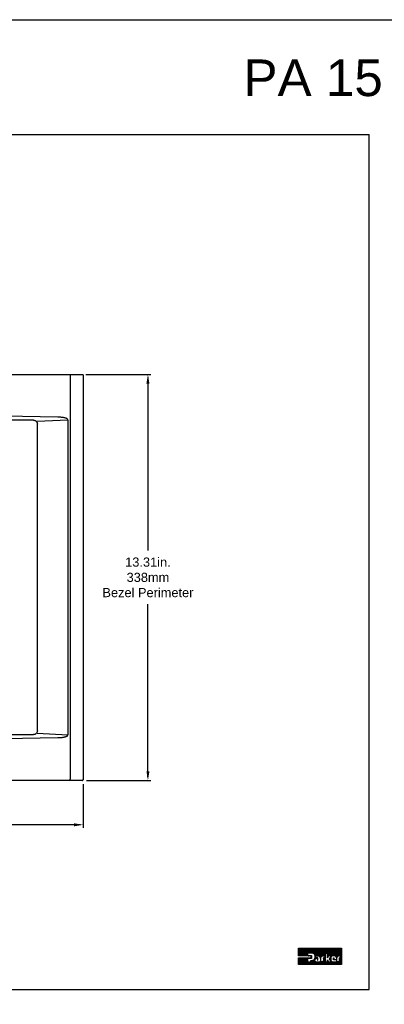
# Model space of a CAD drawing. Extents: x -71 to 52, y -13 to 68.
# Tile 22 of 81: x 5 to 17, y 36 to 68. Entities that reach past the tile are written whole.
import ezdxf

# ---------------------------------------------------------------- set-up
doc = ezdxf.new("R2010")
doc.units = 0
doc.header["$LTSCALE"] = 1.21
doc.header["$MEASUREMENT"] = 0
doc.layers.get('0').update_dxf_attribs({"linetype": 'CONTINUOUS'})
for name, color, linetype in [('dim', 5, 'CONTINUOUS'), ('prod', 6, 'CONTINUOUS'), ('UNIT', 7, 'CONTINUOUS')]:
    doc.layers.add(name, color=color, linetype=linetype)
doc.styles.add('arial', font='ARIAL.TTF')

# ---------------------------------------------------------------- blocks, each defined once
blk = doc.blocks.new('arrrowhead')
at = {"layer": 'dim'}
blk.add_solid([(0.3, 0.05), (0.3, -0.05), (0, 0)], dxfattribs=at)

msp = doc.modelspace()

# ---------------------------------------------------------------- linework, layer by layer
at = {"linetype": 'Continuous'}
for p, q in [((-17.546, 64.368), (16.454, 64.368)), ((16.454, 36.329), (16.454, 64.368)), ((-17.546, 36.329), (16.454, 36.329))]:
    msp.add_line(p, q, dxfattribs=at)
at = {"layer": 'dim'}
for p, q in [((7.17, 56.503), (9.301, 56.503)), ((9.201, 56.403), (9.201, 50.727)), ((9.201, 43.293), (9.201, 48.968)), ((7.079, 43.069), (7.079, 41.635)), ((7.193, 43.193), (9.301, 43.193)), ((6.979, 41.735), (-0.486, 41.735))]:
    msp.add_line(p, q, dxfattribs=at)
for points in [[(9.184, 56.403), (9.217, 56.403), (9.201, 56.503)], [(9.184, 43.293), (9.217, 43.293), (9.201, 43.193)], [(6.979, 41.751), (6.979, 41.718), (7.079, 41.735)]]:
    msp.add_solid(points, dxfattribs=at)
at = {"layer": 'prod', "flags": 128}
msp.add_lwpolyline([(-18.195, 68.137), (52.007, 68.137), (52.007, 6.902), (-18.195, 6.902)], close=True, dxfattribs=at)
at = {"layer": 'UNIT', "linetype": 'Continuous'}
for p, q in [((-9.701, 56.503), (7.049, 56.503)), ((6.652, 56.465), (6.652, 43.231)), ((7.049, 56.503), (7.049, 56.503)), ((7.079, 56.473), (7.079, 43.223)), ((5.454, 55.003), (-8.106, 55.003)), ((5.577, 54.969), (6.572, 55.016)), ((5.579, 44.791), (5.579, 54.905)), ((6.574, 55.006), (6.574, 44.69)), ((-8.106, 44.693), (5.454, 44.693)), ((6.572, 44.68), (5.577, 44.727)), ((7.049, 43.193), (-9.701, 43.193)), ((7.049, 43.193), (7.049, 43.193))]:
    msp.add_line(p, q, dxfattribs=at)
at = {"layer": 'UNIT'}
for p, q in [((14.135, 37.44), (14.39, 37.695)), ((14.135, 37.45), (14.38, 37.695)), ((14.135, 37.459), (14.371, 37.695)), ((14.135, 37.469), (14.361, 37.695)), ((14.135, 37.479), (14.351, 37.695)), ((14.135, 37.488), (14.342, 37.695)), ((14.135, 37.498), (14.332, 37.695)), ((14.135, 37.507), (14.323, 37.695)), ((14.135, 37.517), (14.313, 37.695)), ((14.135, 37.526), (14.304, 37.695)), ((14.135, 37.536), (14.294, 37.695)), ((14.135, 37.546), (14.284, 37.695)), ((14.135, 37.555), (14.275, 37.695)), ((14.135, 37.565), (14.265, 37.695)), ((14.135, 37.574), (14.256, 37.695)), ((14.135, 37.584), (14.246, 37.695)), ((14.135, 37.593), (14.237, 37.695)), ((14.135, 37.603), (14.227, 37.695)), ((14.135, 37.613), (14.217, 37.695)), ((14.135, 37.622), (14.208, 37.695)), ((14.135, 37.632), (14.198, 37.695)), ((14.135, 37.641), (14.189, 37.695)), ((14.135, 37.651), (14.179, 37.695)), ((14.135, 37.66), (14.17, 37.695)), ((14.135, 37.67), (14.16, 37.695)), ((14.135, 37.68), (14.15, 37.695)), ((14.135, 37.689), (14.141, 37.695)), ((14.135, 37.436), (14.135, 37.695)), ((14.135, 37.695), (15.548, 37.695)), ((14.14, 37.436), (14.399, 37.695)), ((14.149, 37.436), (14.409, 37.695)), ((14.159, 37.436), (14.419, 37.695)), ((14.168, 37.436), (14.428, 37.695)), ((14.178, 37.436), (14.438, 37.695)), ((14.187, 37.436), (14.447, 37.695)), ((14.197, 37.436), (14.457, 37.695)), ((14.207, 37.436), (14.466, 37.695)), ((14.216, 37.436), (14.476, 37.695)), ((14.226, 37.436), (14.486, 37.695)), ((14.235, 37.436), (14.495, 37.695)), ((14.245, 37.436), (14.505, 37.695)), ((14.254, 37.436), (14.514, 37.695)), ((14.264, 37.436), (14.524, 37.695)), ((14.274, 37.436), (14.533, 37.695)), ((14.283, 37.436), (14.543, 37.695)), ((14.293, 37.436), (14.553, 37.695)), ((14.302, 37.436), (14.562, 37.695)), ((14.312, 37.436), (14.572, 37.695)), ((14.322, 37.436), (14.581, 37.695)), ((14.331, 37.436), (14.591, 37.695)), ((14.341, 37.436), (14.6, 37.695)), ((14.35, 37.436), (14.431, 37.516)), ((14.36, 37.436), (14.431, 37.507)), ((14.369, 37.436), (14.431, 37.497)), ((14.379, 37.436), (14.431, 37.488)), ((14.389, 37.436), (14.431, 37.478)), ((14.398, 37.436), (14.431, 37.469)), ((14.408, 37.436), (14.431, 37.459)), ((14.431, 37.522), (14.431, 37.452)), ((14.583, 37.522), (14.431, 37.522)), ((14.437, 37.522), (14.61, 37.695)), ((14.446, 37.522), (14.62, 37.695)), ((14.456, 37.522), (14.629, 37.695)), ((14.466, 37.522), (14.639, 37.695)), ((14.475, 37.522), (14.648, 37.695)), ((14.485, 37.522), (14.658, 37.695)), ((14.494, 37.522), (14.667, 37.695)), ((14.504, 37.522), (14.677, 37.695)), ((14.513, 37.522), (14.687, 37.695)), ((14.523, 37.522), (14.696, 37.695)), ((14.533, 37.522), (14.706, 37.695)), ((14.542, 37.522), (14.715, 37.695)), ((14.552, 37.522), (14.725, 37.695)), ((14.561, 37.522), (14.734, 37.695)), ((14.571, 37.522), (14.744, 37.695)), ((14.58, 37.522), (14.754, 37.695)), ((14.589, 37.521), (14.763, 37.695)), ((14.597, 37.52), (14.773, 37.695)), ((14.606, 37.519), (14.782, 37.695)), ((14.613, 37.517), (14.792, 37.695)), ((14.62, 37.514), (14.801, 37.695)), ((14.626, 37.511), (14.811, 37.695)), ((14.633, 37.508), (14.821, 37.695)), ((14.638, 37.503), (14.83, 37.695)), ((14.643, 37.499), (14.84, 37.695)), ((14.648, 37.494), (14.849, 37.695)), ((14.653, 37.49), (14.859, 37.695)), ((14.657, 37.484), (14.868, 37.695)), ((14.661, 37.478), (14.878, 37.695)), ((14.665, 37.472), (14.888, 37.695)), ((14.668, 37.466), (14.897, 37.695)), ((14.67, 37.459), (14.907, 37.695)), ((14.673, 37.452), (14.916, 37.695)), ((14.675, 37.444), (14.926, 37.695)), ((14.677, 37.437), (14.936, 37.695)), ((14.679, 37.429), (14.945, 37.695)), ((14.695, 37.436), (14.955, 37.695)), ((14.704, 37.436), (14.964, 37.695)), ((14.714, 37.436), (14.974, 37.695)), ((14.724, 37.436), (14.983, 37.695)), ((14.733, 37.436), (14.993, 37.695)), ((14.743, 37.436), (15.003, 37.695)), ((14.752, 37.436), (15.012, 37.695)), ((14.762, 37.436), (15.022, 37.695)), ((14.772, 37.436), (15.031, 37.695)), ((14.781, 37.436), (15.041, 37.695)), ((14.791, 37.436), (15.05, 37.695)), ((14.8, 37.436), (15.06, 37.695)), ((14.808, 37.434), (15.07, 37.695)), ((14.816, 37.432), (15.079, 37.695)), ((14.823, 37.43), (15.089, 37.695)), ((14.829, 37.426), (15.098, 37.695)), ((14.835, 37.422), (15.108, 37.695)), ((14.839, 37.417), (15.117, 37.695)), ((14.843, 37.412), (15.127, 37.695)), ((14.847, 37.406), (15.137, 37.695)), ((14.85, 37.399), (15.146, 37.695)), ((14.851, 37.391), (15.156, 37.695)), ((14.902, 37.432), (15.165, 37.695)), ((14.914, 37.434), (15.175, 37.695)), ((14.925, 37.436), (15.006, 37.517)), ((14.934, 37.436), (15.006, 37.507)), ((14.944, 37.436), (15.006, 37.498)), ((14.953, 37.436), (15.006, 37.488)), ((14.963, 37.436), (15.006, 37.479)), ((14.973, 37.436), (15.006, 37.469)), ((14.982, 37.436), (15.006, 37.46)), ((15.006, 37.519), (15.006, 37.238)), ((15.086, 37.519), (15.006, 37.519)), ((15.008, 37.519), (15.184, 37.695)), ((15.018, 37.519), (15.194, 37.695)), ((15.028, 37.519), (15.204, 37.695)), ((15.037, 37.519), (15.213, 37.695)), ((15.047, 37.519), (15.223, 37.695)), ((15.056, 37.519), (15.232, 37.695)), ((15.066, 37.519), (15.242, 37.695)), ((15.075, 37.519), (15.251, 37.695)), ((15.085, 37.519), (15.261, 37.695)), ((15.086, 37.406), (15.376, 37.695)), ((15.086, 37.415), (15.366, 37.695)), ((15.086, 37.425), (15.357, 37.695)), ((15.086, 37.434), (15.347, 37.695)), ((15.086, 37.444), (15.338, 37.695)), ((15.086, 37.453), (15.328, 37.695)), ((15.086, 37.463), (15.318, 37.695)), ((15.086, 37.473), (15.309, 37.695)), ((15.086, 37.482), (15.299, 37.695)), ((15.086, 37.492), (15.29, 37.695)), ((15.086, 37.501), (15.28, 37.695)), ((15.086, 37.511), (15.271, 37.695)), ((15.086, 37.368), (15.086, 37.519)), ((15.126, 37.436), (15.386, 37.695)), ((15.135, 37.436), (15.395, 37.695)), ((15.145, 37.436), (15.405, 37.695)), ((15.154, 37.436), (15.414, 37.695)), ((15.164, 37.436), (15.424, 37.695)), ((15.174, 37.436), (15.433, 37.695)), ((15.183, 37.436), (15.443, 37.695)), ((15.184, 37.398), (15.481, 37.695)), ((15.193, 37.436), (15.453, 37.695)), ((15.199, 37.422), (15.472, 37.695)), ((15.202, 37.436), (15.462, 37.695)), ((15.225, 37.429), (15.491, 37.695)), ((15.239, 37.434), (15.5, 37.695)), ((15.251, 37.437), (15.51, 37.695)), ((15.262, 37.437), (15.52, 37.695)), ((15.271, 37.437), (15.529, 37.695)), ((15.281, 37.437), (15.539, 37.695)), ((15.29, 37.437), (15.548, 37.695)), ((15.3, 37.437), (15.548, 37.686)), ((15.309, 37.437), (15.548, 37.676)), ((15.317, 37.436), (15.548, 37.667)), ((15.325, 37.434), (15.548, 37.657)), ((15.333, 37.433), (15.548, 37.647)), ((15.339, 37.429), (15.548, 37.638)), ((15.345, 37.425), (15.548, 37.628)), ((15.351, 37.421), (15.548, 37.619)), ((15.356, 37.417), (15.548, 37.609)), ((15.36, 37.411), (15.548, 37.6)), ((15.364, 37.406), (15.548, 37.59)), ((15.368, 37.4), (15.548, 37.58)), ((15.371, 37.393), (15.548, 37.571)), ((15.372, 37.385), (15.548, 37.561)), ((15.428, 37.431), (15.548, 37.552)), ((15.44, 37.433), (15.548, 37.542)), ((15.451, 37.436), (15.548, 37.533)), ((15.461, 37.436), (15.548, 37.523)), ((15.47, 37.436), (15.548, 37.513)), ((15.48, 37.436), (15.548, 37.504)), ((15.49, 37.436), (15.548, 37.494)), ((15.499, 37.436), (15.548, 37.485)), ((15.509, 37.436), (15.548, 37.475)), ((15.517, 37.434), (15.548, 37.466)), ((15.517, 37.425), (15.548, 37.456)), ((15.548, 37.695), (15.548, 37.153)), ((14.549, 37.436), (14.135, 37.436)), ((14.135, 37.153), (14.354, 37.373)), ((14.135, 37.163), (14.345, 37.373)), ((14.135, 37.172), (14.335, 37.373)), ((14.135, 37.182), (14.325, 37.373)), ((14.135, 37.191), (14.316, 37.373)), ((14.135, 37.201), (14.306, 37.373)), ((14.135, 37.21), (14.297, 37.373)), ((14.135, 37.22), (14.287, 37.373)), ((14.135, 37.23), (14.278, 37.373)), ((14.135, 37.239), (14.268, 37.373)), ((14.135, 37.249), (14.258, 37.373)), ((14.135, 37.258), (14.249, 37.373)), ((14.135, 37.268), (14.239, 37.373)), ((14.135, 37.277), (14.23, 37.373)), ((14.135, 37.287), (14.22, 37.373)), ((14.135, 37.297), (14.211, 37.373)), ((14.135, 37.306), (14.201, 37.373)), ((14.135, 37.316), (14.191, 37.373)), ((14.135, 37.325), (14.182, 37.373)), ((14.135, 37.335), (14.172, 37.373)), ((14.135, 37.344), (14.163, 37.373)), ((14.135, 37.354), (14.153, 37.373)), ((14.135, 37.364), (14.144, 37.373)), ((14.135, 37.153), (14.135, 37.373)), ((14.135, 37.373), (14.549, 37.373)), ((15.548, 37.153), (14.135, 37.153)), ((14.144, 37.153), (14.364, 37.373)), ((14.154, 37.153), (14.373, 37.373)), ((14.164, 37.153), (14.383, 37.373)), ((14.173, 37.153), (14.392, 37.373)), ((14.183, 37.153), (14.402, 37.373)), ((14.192, 37.153), (14.412, 37.373)), ((14.202, 37.153), (14.421, 37.373)), ((14.212, 37.153), (14.431, 37.373)), ((14.221, 37.153), (14.44, 37.373)), ((14.231, 37.153), (14.431, 37.354)), ((14.24, 37.153), (14.431, 37.344)), ((14.25, 37.153), (14.431, 37.335)), ((14.259, 37.153), (14.431, 37.325)), ((14.269, 37.153), (14.431, 37.315)), ((14.279, 37.153), (14.431, 37.306)), ((14.288, 37.153), (14.431, 37.296)), ((14.298, 37.153), (14.431, 37.287)), ((14.307, 37.153), (14.431, 37.277)), ((14.317, 37.153), (14.431, 37.268)), ((14.326, 37.153), (14.431, 37.258)), ((14.336, 37.153), (14.431, 37.248)), ((14.346, 37.153), (14.431, 37.239)), ((14.355, 37.153), (14.44, 37.238)), ((14.365, 37.153), (14.449, 37.238)), ((14.374, 37.153), (14.459, 37.238)), ((14.384, 37.153), (14.469, 37.238)), ((14.393, 37.153), (14.478, 37.238)), ((14.403, 37.153), (14.488, 37.238)), ((14.413, 37.153), (14.497, 37.238)), ((14.417, 37.436), (14.433, 37.452)), ((14.422, 37.153), (14.507, 37.238)), ((14.427, 37.436), (14.443, 37.452)), ((14.431, 37.452), (14.564, 37.452)), ((14.431, 37.356), (14.431, 37.238)), ((14.564, 37.356), (14.431, 37.356)), ((14.431, 37.238), (14.539, 37.238)), ((14.432, 37.153), (14.516, 37.238)), ((14.433, 37.356), (14.45, 37.373)), ((14.436, 37.436), (14.452, 37.452)), ((14.441, 37.153), (14.526, 37.238)), ((14.443, 37.356), (14.46, 37.373)), ((14.446, 37.436), (14.462, 37.452)), ((14.451, 37.153), (14.536, 37.238)), ((14.452, 37.356), (14.469, 37.373)), ((14.456, 37.436), (14.472, 37.452)), ((14.46, 37.153), (14.6, 37.293)), ((14.462, 37.356), (14.479, 37.373)), ((14.465, 37.436), (14.481, 37.452)), ((14.47, 37.153), (14.613, 37.296)), ((14.471, 37.356), (14.488, 37.373)), ((14.475, 37.436), (14.491, 37.452)), ((14.48, 37.153), (14.634, 37.308)), ((14.481, 37.356), (14.498, 37.373)), ((14.484, 37.436), (14.5, 37.452)), ((14.489, 37.153), (14.707, 37.371)), ((14.49, 37.356), (14.507, 37.373)), ((14.494, 37.436), (14.51, 37.452)), ((14.499, 37.153), (14.668, 37.323)), ((14.5, 37.356), (14.517, 37.373)), ((14.503, 37.436), (14.519, 37.452)), ((14.508, 37.153), (14.663, 37.308)), ((14.51, 37.356), (14.527, 37.373)), ((14.513, 37.436), (14.529, 37.452)), ((14.518, 37.153), (14.662, 37.297)), ((14.519, 37.356), (14.536, 37.373)), ((14.523, 37.436), (14.539, 37.452)), ((14.527, 37.153), (14.662, 37.288)), ((14.529, 37.356), (14.546, 37.373)), ((14.532, 37.436), (14.548, 37.452)), ((14.537, 37.153), (14.664, 37.28)), ((14.538, 37.356), (14.564, 37.381)), ((14.539, 37.242), (14.588, 37.29)), ((14.539, 37.251), (14.577, 37.289)), ((14.539, 37.261), (14.567, 37.289)), ((14.539, 37.27), (14.558, 37.289)), ((14.539, 37.28), (14.548, 37.289)), ((14.539, 37.238), (14.539, 37.289)), ((14.539, 37.289), (14.573, 37.289)), ((14.542, 37.436), (14.558, 37.452)), ((14.547, 37.153), (14.667, 37.273)), ((14.548, 37.356), (14.564, 37.372)), ((14.549, 37.433), (14.564, 37.448)), ((14.549, 37.423), (14.564, 37.439)), ((14.549, 37.373), (14.549, 37.436)), ((14.549, 37.414), (14.564, 37.429)), ((14.549, 37.404), (14.564, 37.419)), ((14.549, 37.395), (14.564, 37.41)), ((14.549, 37.385), (14.564, 37.4)), ((14.549, 37.376), (14.564, 37.391)), ((14.556, 37.153), (14.669, 37.266)), ((14.557, 37.356), (14.564, 37.362)), ((14.564, 37.452), (14.564, 37.356)), ((14.566, 37.153), (14.674, 37.261)), ((14.573, 37.289), (14.585, 37.29)), ((14.575, 37.153), (14.679, 37.256)), ((14.585, 37.153), (14.683, 37.252)), ((14.594, 37.153), (14.688, 37.247)), ((14.604, 37.153), (14.695, 37.245)), ((14.614, 37.153), (14.702, 37.242)), ((14.623, 37.153), (14.709, 37.239)), ((14.633, 37.153), (14.718, 37.239)), ((14.642, 37.153), (14.728, 37.239)), ((14.652, 37.153), (14.737, 37.239)), ((14.661, 37.334), (14.697, 37.371)), ((14.662, 37.153), (14.747, 37.239)), ((14.671, 37.355), (14.687, 37.371)), ((14.671, 37.153), (14.757, 37.239)), ((14.675, 37.368), (14.686, 37.379)), ((14.678, 37.38), (14.686, 37.389)), ((14.679, 37.42), (14.686, 37.427)), ((14.68, 37.411), (14.686, 37.417)), ((14.68, 37.402), (14.686, 37.408)), ((14.68, 37.392), (14.686, 37.398)), ((14.681, 37.153), (14.766, 37.239)), ((14.686, 37.371), (14.686, 37.436)), ((14.686, 37.436), (14.8, 37.436)), ((14.771, 37.371), (14.686, 37.371)), ((14.69, 37.153), (14.776, 37.239)), ((14.696, 37.351), (14.716, 37.371)), ((14.7, 37.153), (14.785, 37.239)), ((14.708, 37.353), (14.726, 37.371)), ((14.709, 37.153), (14.795, 37.239)), ((14.71, 37.239), (14.853, 37.239)), ((14.719, 37.356), (14.757, 37.356)), ((14.719, 37.153), (14.804, 37.239)), ((14.72, 37.356), (14.735, 37.371)), ((14.729, 37.153), (14.814, 37.239)), ((14.73, 37.356), (14.745, 37.371)), ((14.738, 37.153), (14.824, 37.239)), ((14.739, 37.356), (14.754, 37.371)), ((14.748, 37.153), (14.833, 37.239)), ((14.749, 37.356), (14.764, 37.371)), ((14.757, 37.354), (14.771, 37.368)), ((14.757, 37.344), (14.771, 37.358)), ((14.757, 37.356), (14.757, 37.298)), ((14.757, 37.335), (14.771, 37.349)), ((14.757, 37.325), (14.771, 37.339)), ((14.757, 37.316), (14.771, 37.33)), ((14.757, 37.306), (14.771, 37.32)), ((14.757, 37.298), (14.771, 37.298)), ((14.757, 37.153), (14.843, 37.239)), ((14.759, 37.298), (14.771, 37.31)), ((14.767, 37.153), (14.852, 37.239)), ((14.768, 37.298), (14.771, 37.301)), ((14.771, 37.298), (14.771, 37.371)), ((14.776, 37.153), (14.867, 37.244)), ((14.786, 37.153), (14.871, 37.238)), ((14.796, 37.153), (14.88, 37.238)), ((14.805, 37.153), (14.89, 37.238)), ((14.815, 37.153), (14.899, 37.238)), ((14.824, 37.153), (14.909, 37.238)), ((14.834, 37.153), (14.919, 37.238)), ((14.843, 37.153), (14.928, 37.238)), ((14.853, 37.383), (14.87, 37.401)), ((14.853, 37.373), (14.868, 37.389)), ((14.853, 37.383), (14.853, 37.239)), ((14.853, 37.364), (14.867, 37.378)), ((14.853, 37.354), (14.867, 37.368)), ((14.853, 37.344), (14.867, 37.359)), ((14.853, 37.335), (14.867, 37.349)), ((14.853, 37.325), (14.867, 37.339)), ((14.853, 37.316), (14.867, 37.33)), ((14.853, 37.306), (14.867, 37.32)), ((14.853, 37.297), (14.867, 37.311)), ((14.853, 37.287), (14.867, 37.301)), ((14.853, 37.277), (14.867, 37.292)), ((14.853, 37.268), (14.867, 37.282)), ((14.853, 37.258), (14.867, 37.272)), ((14.853, 37.249), (14.867, 37.263)), ((14.853, 37.239), (14.867, 37.253)), ((14.853, 37.153), (14.938, 37.238)), ((14.863, 37.153), (14.947, 37.238)), ((14.867, 37.238), (14.867, 37.382)), ((14.949, 37.238), (14.867, 37.238)), ((14.872, 37.153), (15.006, 37.287)), ((14.882, 37.153), (15.006, 37.278)), ((14.891, 37.153), (15.006, 37.268)), ((14.901, 37.153), (15.006, 37.259)), ((14.91, 37.153), (15.006, 37.249)), ((14.92, 37.436), (14.995, 37.436)), ((14.92, 37.153), (15.006, 37.239)), ((14.93, 37.153), (15.014, 37.238)), ((14.939, 37.153), (15.024, 37.238)), ((14.949, 37.316), (15.006, 37.373)), ((14.949, 37.364), (14.956, 37.371)), ((14.949, 37.335), (14.984, 37.371)), ((14.949, 37.354), (14.965, 37.371)), ((14.949, 37.326), (14.994, 37.371)), ((14.949, 37.345), (14.975, 37.371)), ((14.949, 37.371), (14.949, 37.238)), ((14.995, 37.371), (14.949, 37.371)), ((14.949, 37.306), (15.006, 37.364)), ((14.949, 37.297), (15.006, 37.354)), ((14.949, 37.287), (15.006, 37.345)), ((14.949, 37.278), (15.006, 37.335)), ((14.949, 37.268), (15.006, 37.326)), ((14.949, 37.259), (15.006, 37.316)), ((14.949, 37.249), (15.006, 37.306)), ((14.949, 37.239), (15.006, 37.297)), ((14.949, 37.153), (15.033, 37.238)), ((14.958, 37.153), (15.043, 37.238)), ((14.968, 37.153), (15.053, 37.238)), ((14.977, 37.153), (15.062, 37.238)), ((14.987, 37.153), (15.072, 37.238)), ((14.992, 37.436), (15.006, 37.45)), ((14.995, 37.429), (15.006, 37.44)), ((14.995, 37.436), (14.995, 37.371)), ((14.995, 37.42), (15.006, 37.431)), ((14.995, 37.41), (15.006, 37.421)), ((14.995, 37.4), (15.006, 37.412)), ((14.995, 37.391), (15.006, 37.402)), ((14.995, 37.381), (15.006, 37.393)), ((14.995, 37.372), (15.006, 37.383)), ((14.997, 37.153), (15.081, 37.238)), ((15.006, 37.153), (15.111, 37.258)), ((15.006, 37.238), (15.086, 37.238)), ((15.016, 37.153), (15.115, 37.252)), ((15.025, 37.153), (15.118, 37.246)), ((15.035, 37.153), (15.121, 37.239)), ((15.044, 37.153), (15.129, 37.238)), ((15.054, 37.153), (15.139, 37.238)), ((15.064, 37.153), (15.148, 37.238)), ((15.073, 37.153), (15.158, 37.238)), ((15.083, 37.153), (15.167, 37.238)), ((15.122, 37.436), (15.086, 37.368)), ((15.086, 37.396), (15.118, 37.427)), ((15.086, 37.386), (15.107, 37.407)), ((15.086, 37.377), (15.096, 37.387)), ((15.086, 37.238), (15.086, 37.308)), ((15.086, 37.308), (15.122, 37.238)), ((15.086, 37.3), (15.089, 37.303)), ((15.086, 37.291), (15.092, 37.296)), ((15.086, 37.281), (15.095, 37.29)), ((15.086, 37.272), (15.098, 37.284)), ((15.086, 37.262), (15.102, 37.277)), ((15.086, 37.252), (15.105, 37.271)), ((15.086, 37.243), (15.108, 37.265)), ((15.092, 37.153), (15.177, 37.238)), ((15.102, 37.153), (15.187, 37.238)), ((15.112, 37.153), (15.196, 37.238)), ((15.121, 37.153), (15.206, 37.238)), ((15.207, 37.436), (15.122, 37.436)), ((15.122, 37.238), (15.211, 37.238)), ((15.131, 37.153), (15.226, 37.248)), ((15.14, 37.153), (15.231, 37.244)), ((15.148, 37.339), (15.207, 37.436)), ((15.211, 37.238), (15.148, 37.339)), ((15.15, 37.336), (15.19, 37.376)), ((15.15, 37.153), (15.239, 37.242)), ((15.154, 37.33), (15.19, 37.365)), ((15.155, 37.35), (15.192, 37.387)), ((15.158, 37.324), (15.19, 37.356)), ((15.159, 37.153), (15.247, 37.241)), ((15.161, 37.318), (15.19, 37.346)), ((15.165, 37.312), (15.19, 37.337)), ((15.169, 37.306), (15.19, 37.327)), ((15.169, 37.153), (15.255, 37.239)), ((15.17, 37.374), (15.199, 37.403)), ((15.172, 37.3), (15.19, 37.318)), ((15.176, 37.294), (15.19, 37.308)), ((15.179, 37.153), (15.263, 37.238)), ((15.18, 37.288), (15.191, 37.3)), ((15.183, 37.283), (15.193, 37.292)), ((15.187, 37.277), (15.194, 37.284)), ((15.188, 37.153), (15.273, 37.238)), ((15.19, 37.372), (15.19, 37.308)), ((15.191, 37.271), (15.198, 37.278)), ((15.194, 37.265), (15.201, 37.272)), ((15.198, 37.259), (15.205, 37.266)), ((15.198, 37.153), (15.282, 37.238)), ((15.202, 37.253), (15.209, 37.26)), ((15.205, 37.247), (15.214, 37.256)), ((15.207, 37.153), (15.292, 37.238)), ((15.209, 37.241), (15.22, 37.252)), ((15.217, 37.153), (15.302, 37.238)), ((15.226, 37.153), (15.311, 37.238)), ((15.236, 37.153), (15.321, 37.238)), ((15.246, 37.153), (15.33, 37.238)), ((15.255, 37.153), (15.34, 37.238)), ((15.26, 37.238), (15.375, 37.238)), ((15.265, 37.153), (15.349, 37.238)), ((15.309, 37.437), (15.269, 37.437)), ((15.274, 37.153), (15.359, 37.238)), ((15.278, 37.368), (15.286, 37.375)), ((15.278, 37.305), (15.278, 37.375)), ((15.278, 37.375), (15.291, 37.375)), ((15.278, 37.358), (15.291, 37.371)), ((15.278, 37.349), (15.291, 37.362)), ((15.278, 37.339), (15.291, 37.352)), ((15.278, 37.329), (15.291, 37.343)), ((15.278, 37.32), (15.291, 37.333)), ((15.278, 37.31), (15.291, 37.323)), ((15.375, 37.305), (15.278, 37.305)), ((15.282, 37.305), (15.292, 37.314)), ((15.284, 37.153), (15.369, 37.238)), ((15.291, 37.375), (15.291, 37.314)), ((15.291, 37.314), (15.375, 37.314)), ((15.292, 37.305), (15.301, 37.314)), ((15.293, 37.153), (15.389, 37.249)), ((15.301, 37.305), (15.311, 37.314)), ((15.303, 37.153), (15.389, 37.239)), ((15.311, 37.305), (15.32, 37.314)), ((15.313, 37.153), (15.397, 37.238)), ((15.32, 37.305), (15.33, 37.314)), ((15.322, 37.153), (15.407, 37.238)), ((15.33, 37.305), (15.339, 37.314)), ((15.332, 37.153), (15.416, 37.238)), ((15.34, 37.305), (15.349, 37.314)), ((15.341, 37.153), (15.426, 37.238)), ((15.349, 37.305), (15.359, 37.314)), ((15.351, 37.153), (15.436, 37.238)), ((15.359, 37.305), (15.368, 37.314)), ((15.36, 37.153), (15.445, 37.238)), ((15.368, 37.305), (15.389, 37.326)), ((15.37, 37.153), (15.455, 37.238)), ((15.374, 37.377), (15.394, 37.397)), ((15.375, 37.369), (15.391, 37.385)), ((15.375, 37.359), (15.389, 37.373)), ((15.375, 37.371), (15.375, 37.314)), ((15.375, 37.35), (15.389, 37.364)), ((15.375, 37.34), (15.389, 37.354)), ((15.375, 37.331), (15.389, 37.345)), ((15.375, 37.321), (15.389, 37.335)), ((15.375, 37.302), (15.389, 37.316)), ((15.375, 37.292), (15.389, 37.306)), ((15.375, 37.305), (15.375, 37.238)), ((15.375, 37.283), (15.389, 37.297)), ((15.375, 37.273), (15.389, 37.287)), ((15.375, 37.264), (15.389, 37.278)), ((15.375, 37.254), (15.389, 37.268)), ((15.375, 37.244), (15.389, 37.259)), ((15.38, 37.153), (15.464, 37.238)), ((15.389, 37.238), (15.389, 37.374)), ((15.389, 37.153), (15.548, 37.312)), ((15.472, 37.238), (15.389, 37.238)), ((15.399, 37.153), (15.548, 37.303)), ((15.408, 37.153), (15.548, 37.293)), ((15.418, 37.153), (15.548, 37.284)), ((15.427, 37.153), (15.548, 37.274)), ((15.437, 37.153), (15.548, 37.264)), ((15.447, 37.153), (15.548, 37.255)), ((15.45, 37.436), (15.517, 37.436)), ((15.456, 37.153), (15.548, 37.245)), ((15.466, 37.153), (15.548, 37.236)), ((15.472, 37.322), (15.548, 37.398)), ((15.472, 37.313), (15.548, 37.389)), ((15.472, 37.303), (15.548, 37.379)), ((15.472, 37.37), (15.473, 37.371)), ((15.472, 37.361), (15.482, 37.371)), ((15.472, 37.332), (15.511, 37.371)), ((15.472, 37.341), (15.501, 37.371)), ((15.472, 37.351), (15.492, 37.371)), ((15.472, 37.371), (15.472, 37.238)), ((15.517, 37.371), (15.472, 37.371)), ((15.472, 37.294), (15.548, 37.37)), ((15.472, 37.284), (15.548, 37.36)), ((15.472, 37.274), (15.548, 37.351)), ((15.472, 37.265), (15.548, 37.341)), ((15.472, 37.255), (15.548, 37.331)), ((15.472, 37.246), (15.548, 37.322)), ((15.475, 37.153), (15.548, 37.226)), ((15.485, 37.153), (15.548, 37.217)), ((15.494, 37.153), (15.548, 37.207)), ((15.504, 37.153), (15.548, 37.197)), ((15.514, 37.153), (15.548, 37.188)), ((15.517, 37.415), (15.548, 37.446)), ((15.517, 37.406), (15.548, 37.437)), ((15.517, 37.436), (15.517, 37.371)), ((15.517, 37.396), (15.548, 37.427)), ((15.517, 37.387), (15.548, 37.418)), ((15.517, 37.377), (15.548, 37.408)), ((15.523, 37.153), (15.548, 37.178)), ((15.533, 37.153), (15.548, 37.169)), ((15.542, 37.153), (15.548, 37.159))]:
    msp.add_line(p, q, dxfattribs=at)
at = {"layer": 'UNIT', "linetype": 'Continuous'}
for points in [[(6.65, 56.495), (6.65, 56.495), (6.651, 56.494), (6.651, 56.492), (6.651, 56.49), (6.651, 56.487), (6.652, 56.483), (6.652, 56.479), (6.652, 56.475), (6.652, 56.47), (6.652, 56.465)], [(7.049, 56.503), (7.053, 56.503), (7.058, 56.502), (7.062, 56.5), (7.066, 56.497), (7.07, 56.494), (7.073, 56.491), (7.075, 56.487), (7.077, 56.482), (7.078, 56.478), (7.079, 56.473)], [(7.049, 56.503), (7.053, 56.503), (7.058, 56.502), (7.062, 56.5), (7.066, 56.497), (7.07, 56.494), (7.073, 56.491), (7.075, 56.487), (7.077, 56.482), (7.078, 56.478), (7.079, 56.473)], [(6.254, 55.103), (5.089, 55.123), (3.924, 55.139), (2.758, 55.152), (1.591, 55.162), (0.424, 55.169), (-0.743, 55.172), (-1.91, 55.172), (-3.077, 55.169), (-4.244, 55.162), (-5.41, 55.152), (-6.577, 55.139), (-7.742, 55.123), (-8.907, 55.103)], [(5.454, 55.003), (5.466, 55.002), (5.479, 55), (5.492, 54.997), (5.504, 54.992), (5.515, 54.986), (5.526, 54.979), (5.536, 54.971), (5.546, 54.961), (5.554, 54.951), (5.561, 54.939), (5.567, 54.927), (5.572, 54.914), (5.576, 54.901)], [(5.576, 54.901), (5.578, 54.887), (5.579, 54.874)], [(6.574, 55.006), (6.575, 55.01), (6.576, 55.014), (6.576, 55.018), (6.575, 55.022), (6.574, 55.026), (6.572, 55.03), (6.569, 55.034), (6.566, 55.038), (6.561, 55.042), (6.556, 55.047), (6.55, 55.051), (6.543, 55.055), (6.535, 55.058), (6.527, 55.062), (6.517, 55.066), (6.506, 55.07), (6.495, 55.073), (6.482, 55.077), (6.467, 55.081), (6.452, 55.084), (6.434, 55.087), (6.415, 55.09), (6.394, 55.093), (6.371, 55.096), (6.346, 55.098), (6.318, 55.1), (6.288, 55.102), (6.254, 55.103)], [(6.574, 55.006), (6.574, 55.009), (6.573, 55.012), (6.572, 55.016)], [(-8.907, 44.593), (-7.742, 44.573), (-6.577, 44.557), (-5.41, 44.544), (-4.244, 44.534), (-3.077, 44.527), (-1.91, 44.524), (-0.743, 44.524), (0.424, 44.527), (1.591, 44.534), (2.758, 44.544), (3.924, 44.557), (5.089, 44.573), (6.254, 44.593)], [(5.576, 44.795), (5.572, 44.782), (5.567, 44.769), (5.561, 44.757), (5.554, 44.745), (5.546, 44.735), (5.536, 44.725), (5.526, 44.717), (5.515, 44.71), (5.504, 44.704), (5.492, 44.699), (5.479, 44.696), (5.466, 44.694), (5.454, 44.693)], [(5.579, 44.822), (5.578, 44.809), (5.576, 44.795)], [(6.254, 44.593), (6.288, 44.594), (6.318, 44.596), (6.346, 44.598), (6.371, 44.6), (6.394, 44.603), (6.415, 44.606), (6.434, 44.609), (6.452, 44.612), (6.467, 44.616), (6.482, 44.619), (6.495, 44.623), (6.506, 44.626), (6.517, 44.63), (6.527, 44.634), (6.535, 44.638), (6.543, 44.641), (6.55, 44.645), (6.556, 44.65), (6.561, 44.654), (6.566, 44.658), (6.569, 44.662), (6.572, 44.666), (6.574, 44.67), (6.575, 44.674), (6.576, 44.678), (6.576, 44.682), (6.575, 44.686), (6.574, 44.69)], [(6.572, 44.68), (6.573, 44.684), (6.574, 44.687), (6.574, 44.69)], [(6.65, 43.201), (6.65, 43.201), (6.651, 43.202), (6.651, 43.204), (6.651, 43.206), (6.651, 43.21), (6.652, 43.213), (6.652, 43.217), (6.652, 43.221), (6.652, 43.226), (6.652, 43.231)], [(7.049, 43.193), (7.053, 43.193), (7.058, 43.195), (7.062, 43.196), (7.066, 43.199), (7.07, 43.202), (7.073, 43.205), (7.075, 43.209), (7.077, 43.214), (7.078, 43.218), (7.079, 43.223)], [(7.079, 43.223), (7.078, 43.218), (7.077, 43.214), (7.075, 43.209), (7.073, 43.205), (7.07, 43.202), (7.066, 43.199), (7.062, 43.196), (7.058, 43.194), (7.053, 43.193), (7.049, 43.193)]]:
    msp.add_lwpolyline(points, dxfattribs=at)
at = {"layer": 'UNIT'}
for centre, radius, start, end in [((14.583, 37.429), 0.0935, 24.4649, 90), ((14.534, 37.406), 0.147, 340.3845, 24.4654), ((14.577, 37.391), 0.102, 274.768, 340.385), ((14.719, 37.297), 0.0588, 90, 260.4825), ((14.8, 37.383), 0.0524, 0, 90), ((14.92, 37.382), 0.0535, 90, 180), ((15.254, 37.372), 0.0642, 98.2141, 180), ((15.26, 37.308), 0.0703, 180, 270), ((15.269, 37.27), 0.168, 90, 98.2142), ((15.309, 37.371), 0.0663, 0, 90), ((15.45, 37.374), 0.0611, 90, 180)]:
    msp.add_arc(centre, radius, start, end, dxfattribs=at)

# ---------------------------------------------------------------- block references
at = {"layer": 'dim', "rotation": 270}
msp.add_blockref('arrrowhead', (9.201, 56.503), dxfattribs=at)
at = {"layer": 'dim', "xscale": -1, "rotation": 270}
msp.add_blockref('arrrowhead', (9.201, 43.193), dxfattribs=at)
at = {"layer": 'dim', "xscale": -1}
msp.add_blockref('arrrowhead', (7.079, 41.735), dxfattribs=at)

# ---------------------------------------------------------------- texts
at = {"layer": 'dim', "style": 'arial'}
for s, insert, char_height, attachment_point in [('PA 15  Series', (12.33, 66.832), 1.2, 1), ('13.31in.\\P338mm\\PBezel Perimeter', (9.201, 49.848), 0.3, 5)]:
    msp.add_mtext(s, dxfattribs=dict(at, insert=insert, char_height=char_height, attachment_point=attachment_point))

doc.saveas('drawing.dxf')
